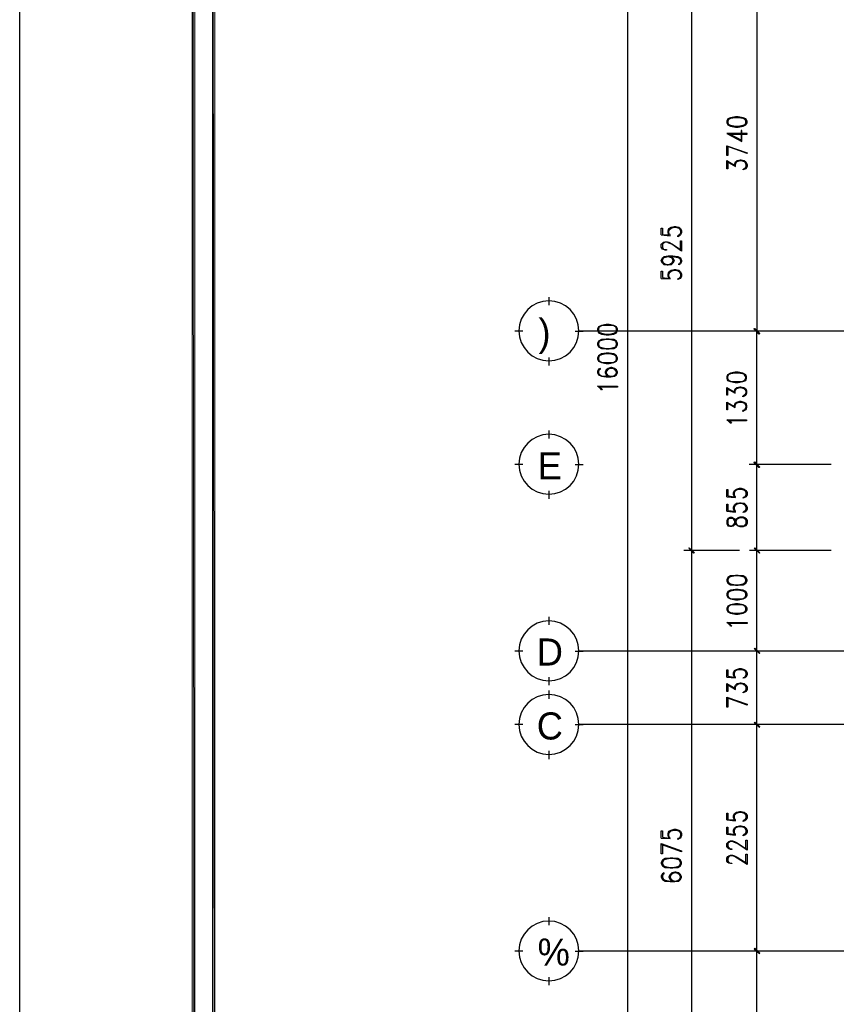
# Model space of a CAD drawing. Header units: millimetres. Extents: x 0 to 420, y 0 to 297.
# Tile 2 of 73: x 0 to 82, y 99 to 198. Entities that reach past the tile are written whole.
import ezdxf

# ---------------------------------------------------------------- set-up
doc = ezdxf.new("R2010")
doc.units = ezdxf.units.MM
for name, color, linetype in [('FILL_000000', 7, 'Continuous'), ('LINE_000000', 7, 'Continuous'), ('TEXT', 7, 'Continuous')]:
    doc.layers.add(name, color=color, linetype=linetype)

msp = doc.modelspace()

# ---------------------------------------------------------------- hatches: boundary and pattern name
at = {"layer": 'FILL_000000'}
h = msp.add_hatch(color=7, dxfattribs=at)
h.dxf.hatch_style = 1
h.paths.add_polyline_path([(17.653, 288.84), (17.399, 289.052), (17.653, 8.086), (17.653, 288.84)])
h = msp.add_hatch(color=7, dxfattribs=at)
h.dxf.hatch_style = 1
h.paths.add_polyline_path([(17.399, 289.052), (17.653, 8.086), (17.399, 7.874), (17.399, 289.052)])
h = msp.add_hatch(color=7, dxfattribs=at)
h.dxf.hatch_style = 1
h.paths.add_polyline_path([(19.643, 286.808), (19.431, 287.062), (19.643, 10.118), (19.643, 286.808)])
h = msp.add_hatch(color=7, dxfattribs=at)
h.dxf.hatch_style = 1
h.paths.add_polyline_path([(19.431, 287.062), (19.643, 10.118), (19.431, 9.864), (19.431, 287.062)])
h = msp.add_hatch(color=7, dxfattribs=at)
h.dxf.hatch_style = 1
h.paths.add_polyline_path([(73.914, 166.243), (73.364, 166.709), (73.406, 166.751), (73.914, 166.243)])
h = msp.add_hatch(color=7, dxfattribs=at)
h.dxf.hatch_style = 1
h.paths.add_polyline_path([(73.448, 166.751), (73.406, 166.709), (73.956, 166.243), (73.448, 166.751)])
h = msp.add_hatch(color=7, dxfattribs=at)
h.dxf.hatch_style = 1
h.paths.add_polyline_path([(73.872, 166.201), (73.914, 166.243), (73.364, 166.709), (73.872, 166.201)])
h = msp.add_hatch(color=7, dxfattribs=at)
h.dxf.hatch_style = 1
h.paths.add_polyline_path([(73.406, 166.709), (73.956, 166.243), (73.914, 166.201), (73.406, 166.709)])
h = msp.add_hatch(color=7, dxfattribs=at)
h.dxf.hatch_style = 1
h.paths.add_polyline_path([(73.406, 153.458), (73.364, 153.416), (73.914, 152.95), (73.406, 153.458)])
h = msp.add_hatch(color=7, dxfattribs=at)
h.dxf.hatch_style = 1
h.paths.add_polyline_path([(73.364, 153.416), (73.914, 152.95), (73.872, 152.908), (73.364, 153.416)])
h = msp.add_hatch(color=7, dxfattribs=at)
h.dxf.hatch_style = 1
h.paths.add_polyline_path([(73.956, 152.95), (73.406, 153.416), (73.448, 153.458), (73.956, 152.95)])
h = msp.add_hatch(color=7, dxfattribs=at)
h.dxf.hatch_style = 1
h.paths.add_polyline_path([(73.914, 152.908), (73.956, 152.95), (73.406, 153.416), (73.914, 152.908)])
h = msp.add_hatch(color=7, dxfattribs=at)
h.dxf.hatch_style = 1
h.paths.add_polyline_path([(66.929, 144.907), (66.887, 144.865), (67.437, 144.399), (66.929, 144.907)])
h = msp.add_hatch(color=7, dxfattribs=at)
h.dxf.hatch_style = 1
h.paths.add_polyline_path([(67.437, 144.399), (66.887, 144.865), (66.929, 144.907), (67.437, 144.399)])
h = msp.add_hatch(color=7, dxfattribs=at)
h.dxf.hatch_style = 1
h.paths.add_polyline_path([(66.887, 144.865), (67.437, 144.399), (67.352, 144.357), (66.887, 144.865)])
h = msp.add_hatch(color=7, dxfattribs=at)
h.dxf.hatch_style = 1
h.paths.add_polyline_path([(67.352, 144.357), (67.437, 144.399), (66.887, 144.865), (67.352, 144.357)])
h = msp.add_hatch(color=7, dxfattribs=at)
h.dxf.hatch_style = 1
h.paths.add_polyline_path([(73.956, 144.399), (73.406, 144.865), (73.448, 144.907), (73.956, 144.399)])
h = msp.add_hatch(color=7, dxfattribs=at)
h.dxf.hatch_style = 1
h.paths.add_polyline_path([(73.448, 144.907), (73.406, 144.865), (73.956, 144.399), (73.448, 144.907)])
h = msp.add_hatch(color=7, dxfattribs=at)
h.dxf.hatch_style = 1
h.paths.add_polyline_path([(73.914, 144.357), (73.956, 144.399), (73.406, 144.865), (73.914, 144.357)])
h = msp.add_hatch(color=7, dxfattribs=at)
h.dxf.hatch_style = 1
h.paths.add_polyline_path([(73.406, 144.865), (73.956, 144.399), (73.914, 144.357), (73.406, 144.865)])
h = msp.add_hatch(color=7, dxfattribs=at)
h.dxf.hatch_style = 1
h.paths.add_polyline_path([(73.956, 134.408), (73.406, 134.874), (73.448, 134.916), (73.956, 134.408)])
h = msp.add_hatch(color=7, dxfattribs=at)
h.dxf.hatch_style = 1
h.paths.add_polyline_path([(73.448, 134.916), (73.406, 134.874), (73.956, 134.408), (73.448, 134.916)])
h = msp.add_hatch(color=7, dxfattribs=at)
h.dxf.hatch_style = 1
h.paths.add_polyline_path([(73.914, 134.366), (73.956, 134.408), (73.406, 134.874), (73.914, 134.366)])
h = msp.add_hatch(color=7, dxfattribs=at)
h.dxf.hatch_style = 1
h.paths.add_polyline_path([(73.406, 134.874), (73.956, 134.408), (73.914, 134.366), (73.406, 134.874)])
h = msp.add_hatch(color=7, dxfattribs=at)
h.dxf.hatch_style = 1
h.paths.add_polyline_path([(73.956, 127.085), (73.406, 127.508), (73.448, 127.55), (73.956, 127.085)])
h = msp.add_hatch(color=7, dxfattribs=at)
h.dxf.hatch_style = 1
h.paths.add_polyline_path([(73.448, 127.55), (73.406, 127.508), (73.956, 127.085), (73.448, 127.55)])
h = msp.add_hatch(color=7, dxfattribs=at)
h.dxf.hatch_style = 1
h.paths.add_polyline_path([(73.914, 127), (73.956, 127.085), (73.406, 127.508), (73.914, 127)])
h = msp.add_hatch(color=7, dxfattribs=at)
h.dxf.hatch_style = 1
h.paths.add_polyline_path([(73.406, 127.508), (73.956, 127.085), (73.914, 127), (73.406, 127.508)])
h = msp.add_hatch(color=7, dxfattribs=at)
h.dxf.hatch_style = 1
h.paths.add_polyline_path([(73.956, 104.521), (73.406, 104.944), (73.448, 105.029), (73.956, 104.521)])
h = msp.add_hatch(color=7, dxfattribs=at)
h.dxf.hatch_style = 1
h.paths.add_polyline_path([(73.448, 105.029), (73.406, 104.944), (73.956, 104.521), (73.448, 105.029)])
h = msp.add_hatch(color=7, dxfattribs=at)
h.dxf.hatch_style = 1
h.paths.add_polyline_path([(73.914, 104.479), (73.956, 104.521), (73.406, 104.944), (73.914, 104.479)])
h = msp.add_hatch(color=7, dxfattribs=at)
h.dxf.hatch_style = 1
h.paths.add_polyline_path([(73.406, 104.944), (73.956, 104.521), (73.914, 104.479), (73.406, 104.944)])

# ---------------------------------------------------------------- linework, layer by layer
at = {"layer": 'LINE_000000', "lineweight": 25}
for p, q in [((60.791, 83.905), (60.791, 243.882)), ((67.141, 203.877), (67.141, 144.653)), ((73.66, 203.877), (73.66, 166.497)), ((70.654, 183.388), (71.543, 182.88)), ((72.559, 182.838), (72.39, 182.626)), ((64.135, 176.064), (65.024, 175.98)), ((66.04, 176.191), (65.871, 175.98)), ((64.135, 171.746), (65.024, 171.704)), ((66.04, 171.916), (65.871, 171.704)), ((52.959, 169.079), (52.959, 169.884)), ((50.334, 166.497), (49.53, 166.497)), ((55.541, 166.497), (56.346, 166.497)), ((171.704, 166.497), (55.922, 166.497)), ((80.052, 166.497), (72.898, 166.497)), ((81.068, 166.497), (72.94, 166.497)), ((73.618, 166.497), (73.618, 153.204)), ((52.959, 163.068), (52.959, 163.872)), ((70.654, 160.782), (71.501, 160.316)), ((72.559, 160.232), (72.348, 160.02)), ((70.654, 159.385), (71.501, 158.877)), ((72.559, 158.792), (72.348, 158.581)), ((52.959, 155.787), (52.959, 156.591)), ((50.334, 153.204), (49.53, 153.204)), ((55.541, 153.204), (56.346, 153.204)), ((80.052, 153.204), (72.898, 153.204)), ((81.068, 153.204), (72.94, 153.204)), ((73.66, 144.653), (73.66, 153.204)), ((52.959, 149.775), (52.959, 150.58)), ((72.559, 150.114), (72.39, 149.902)), ((70.654, 149.987), (71.543, 149.902)), ((70.654, 148.548), (71.543, 148.463)), ((72.559, 148.717), (72.39, 148.463)), ((72.559, 147.701), (72.39, 147.913)), ((72.39, 147.066), (72.559, 147.278)), ((71.924, 144.653), (66.379, 144.653)), ((71.924, 144.653), (66.379, 144.653)), ((67.141, 144.653), (67.141, 83.905)), ((81.068, 144.653), (72.94, 144.653)), ((81.068, 144.653), (72.94, 144.653)), ((73.66, 134.62), (73.66, 144.653)), ((52.959, 137.245), (52.959, 138.049)), ((50.334, 134.62), (49.53, 134.62)), ((55.541, 134.62), (56.346, 134.62)), ((182.753, 134.62), (55.922, 134.62)), ((81.068, 134.62), (72.94, 134.62)), ((81.068, 134.62), (72.94, 134.62)), ((73.66, 127.296), (73.66, 134.62)), ((52.959, 131.233), (52.959, 132.038)), ((70.654, 132.038), (71.543, 131.953)), ((72.559, 132.165), (72.39, 131.953)), ((52.959, 129.879), (52.959, 130.683)), ((70.654, 131.318), (71.543, 130.81)), ((72.559, 130.768), (72.39, 130.514)), ((50.334, 127.296), (49.53, 127.296)), ((55.541, 127.296), (56.346, 127.296)), ((157.692, 127.296), (55.922, 127.296)), ((75.226, 127.296), (72.94, 127.296)), ((75.226, 127.296), (72.94, 127.296)), ((73.66, 104.733), (73.66, 127.296)), ((52.959, 123.867), (52.959, 124.672)), ((70.654, 117.814), (71.543, 117.729)), ((72.559, 117.941), (72.39, 117.729)), ((64.135, 115.993), (65.024, 115.951)), ((66.04, 116.163), (65.871, 115.951)), ((70.654, 116.374), (71.543, 116.29)), ((72.559, 116.501), (72.39, 116.29)), ((52.959, 107.315), (52.959, 108.119)), ((50.334, 104.733), (49.53, 104.733)), ((55.541, 104.733), (56.346, 104.733)), ((162.518, 104.733), (55.922, 104.733)), ((81.068, 104.733), (72.94, 104.733)), ((81.068, 104.733), (72.94, 104.733)), ((73.66, 83.905), (73.66, 104.733)), ((52.959, 101.346), (52.959, 102.15))]:
    msp.add_line(p, q, dxfattribs=at)
for points in [[(0.212, 0), (0.212, 296.926), (420.158, 296.926), (420.158, 0), (0.212, 0)], [(70.654, 187.24), (70.781, 187.029), (71.035, 186.902), (71.543, 186.817), (71.797, 186.817), (72.305, 186.902), (72.559, 187.029), (72.686, 187.24), (72.686, 187.41), (72.559, 187.621), (72.305, 187.748), (71.797, 187.833), (71.543, 187.833), (71.035, 187.748), (70.781, 187.621), (70.654, 187.41), (70.654, 187.24)], [(55.922, 166.518), (55.862, 167.12), (55.688, 167.68), (55.413, 168.187), (55.048, 168.629), (54.607, 168.993), (54.1, 169.268), (53.539, 169.442), (52.938, 169.503), (52.336, 169.442), (51.776, 169.268), (51.269, 168.993), (50.827, 168.629), (50.463, 168.187), (50.188, 167.68), (50.014, 167.12), (49.953, 166.518), (50.014, 165.917), (50.188, 165.356), (50.463, 164.849), (50.827, 164.408), (51.269, 164.043), (51.776, 163.768), (52.336, 163.594), (52.938, 163.534), (53.539, 163.594), (54.1, 163.768), (54.607, 164.043), (55.048, 164.408), (55.413, 164.849), (55.688, 165.356), (55.862, 165.917), (55.922, 166.518)], [(57.785, 166.582), (57.87, 166.328), (58.166, 166.201), (58.632, 166.116), (58.928, 166.116), (59.394, 166.201), (59.69, 166.328), (59.775, 166.582), (59.775, 166.709), (59.69, 166.92), (59.394, 167.047), (58.928, 167.132), (58.632, 167.132), (58.166, 167.047), (57.87, 166.92), (57.785, 166.709), (57.785, 166.582)], [(57.785, 165.142), (57.87, 164.931), (58.166, 164.761), (58.632, 164.719), (58.928, 164.719), (59.394, 164.761), (59.69, 164.931), (59.775, 165.142), (59.775, 165.269), (59.69, 165.481), (59.394, 165.65), (58.928, 165.693), (58.632, 165.693), (58.166, 165.65), (57.87, 165.481), (57.785, 165.269), (57.785, 165.142)], [(57.785, 163.703), (57.87, 163.491), (58.166, 163.364), (58.632, 163.28), (58.928, 163.28), (59.394, 163.364), (59.69, 163.491), (59.775, 163.703), (59.775, 163.83), (59.69, 164.042), (59.394, 164.211), (58.928, 164.296), (58.632, 164.296), (58.166, 164.211), (57.87, 164.042), (57.785, 163.83), (57.785, 163.703)], [(70.654, 161.798), (70.739, 161.586), (71.035, 161.459), (71.501, 161.375), (71.797, 161.375), (72.263, 161.459), (72.559, 161.586), (72.644, 161.798), (72.644, 161.925), (72.559, 162.137), (72.263, 162.306), (71.797, 162.391), (71.501, 162.391), (71.035, 162.306), (70.739, 162.137), (70.654, 161.925), (70.654, 161.798)], [(59.775, 160.994), (59.775, 160.909), (57.954, 160.909), (58.166, 160.782), (58.251, 160.655), (58.166, 160.655), (58.081, 160.782), (57.785, 160.994), (59.775, 160.994)], [(72.644, 157.649), (72.644, 157.565), (70.824, 157.565), (71.035, 157.438), (71.12, 157.311), (71.035, 157.311), (70.908, 157.438), (70.654, 157.649), (72.644, 157.649)], [(55.922, 153.225), (55.862, 153.827), (55.688, 154.387), (55.413, 154.894), (55.048, 155.336), (54.607, 155.7), (54.1, 155.975), (53.539, 156.149), (52.938, 156.21), (52.336, 156.149), (51.776, 155.975), (51.269, 155.7), (50.827, 155.336), (50.463, 154.894), (50.188, 154.387), (50.014, 153.827), (49.953, 153.225), (50.014, 152.624), (50.188, 152.064), (50.463, 151.557), (50.827, 151.115), (51.269, 150.751), (51.776, 150.476), (52.336, 150.302), (52.938, 150.241), (53.539, 150.302), (54.1, 150.476), (54.607, 150.751), (55.048, 151.115), (55.413, 151.557), (55.688, 152.064), (55.862, 152.624), (55.922, 153.225)], [(70.654, 147.32), (70.781, 147.108), (70.951, 147.066), (71.162, 147.066), (71.332, 147.108), (71.416, 147.193), (71.543, 147.32), (71.628, 147.616), (71.713, 147.786), (71.797, 147.828), (72.009, 147.913), (72.305, 147.913), (72.475, 147.828), (72.559, 147.616), (72.559, 147.32), (72.475, 147.108), (72.305, 147.066), (72.009, 147.066), (71.797, 147.108), (71.713, 147.193), (71.628, 147.32), (71.543, 147.616), (71.416, 147.786), (71.332, 147.828), (71.162, 147.913), (70.951, 147.913), (70.781, 147.828), (70.654, 147.616), (70.654, 147.32)], [(70.654, 141.605), (70.781, 141.393), (71.035, 141.224), (71.543, 141.182), (71.797, 141.182), (72.305, 141.224), (72.559, 141.393), (72.686, 141.605), (72.686, 141.732), (72.559, 141.944), (72.305, 142.113), (71.797, 142.155), (71.543, 142.155), (71.035, 142.113), (70.781, 141.944), (70.654, 141.732), (70.654, 141.605)], [(70.654, 140.166), (70.781, 139.954), (71.035, 139.827), (71.543, 139.742), (71.797, 139.742), (72.305, 139.827), (72.559, 139.954), (72.686, 140.166), (72.686, 140.335), (72.559, 140.547), (72.305, 140.674), (71.797, 140.758), (71.543, 140.758), (71.035, 140.674), (70.781, 140.547), (70.654, 140.335), (70.654, 140.166)], [(70.654, 138.726), (70.781, 138.515), (71.035, 138.388), (71.543, 138.303), (71.797, 138.303), (72.305, 138.388), (72.559, 138.515), (72.686, 138.726), (72.686, 138.896), (72.559, 139.107), (72.305, 139.234), (71.797, 139.319), (71.543, 139.319), (71.035, 139.234), (70.781, 139.107), (70.654, 138.896), (70.654, 138.726)], [(55.922, 134.641), (55.862, 135.243), (55.688, 135.803), (55.413, 136.31), (55.048, 136.752), (54.607, 137.116), (54.1, 137.391), (53.539, 137.565), (52.938, 137.626), (52.336, 137.565), (51.776, 137.391), (51.269, 137.116), (50.827, 136.752), (50.463, 136.31), (50.188, 135.803), (50.014, 135.243), (49.953, 134.641), (50.014, 134.04), (50.188, 133.479), (50.463, 132.973), (50.827, 132.531), (51.269, 132.166), (51.776, 131.891), (52.336, 131.717), (52.938, 131.657), (53.539, 131.717), (54.1, 131.891), (54.607, 132.166), (55.048, 132.531), (55.413, 132.973), (55.688, 133.479), (55.862, 134.04), (55.922, 134.641)], [(72.686, 137.456), (72.686, 137.372), (70.866, 137.372), (71.035, 137.245), (71.162, 137.118), (71.035, 137.118), (70.951, 137.245), (70.654, 137.456), (72.686, 137.456)], [(55.922, 127.317), (55.862, 127.919), (55.688, 128.479), (55.413, 128.986), (55.048, 129.428), (54.607, 129.792), (54.1, 130.067), (53.539, 130.241), (52.938, 130.302), (52.336, 130.241), (51.776, 130.067), (51.269, 129.792), (50.827, 129.428), (50.463, 128.986), (50.188, 128.479), (50.014, 127.919), (49.953, 127.317), (50.014, 126.716), (50.188, 126.156), (50.463, 125.649), (50.827, 125.207), (51.269, 124.843), (51.776, 124.568), (52.336, 124.394), (52.938, 124.333), (53.539, 124.394), (54.1, 124.568), (54.607, 124.843), (55.048, 125.207), (55.413, 125.649), (55.688, 126.156), (55.862, 126.716), (55.922, 127.317)], [(64.135, 113.453), (64.262, 113.242), (64.516, 113.072), (65.024, 113.03), (65.278, 113.03), (65.786, 113.072), (66.04, 113.242), (66.167, 113.453), (66.167, 113.58), (66.04, 113.792), (65.786, 113.961), (65.278, 114.004), (65.024, 114.004), (64.516, 113.961), (64.262, 113.792), (64.135, 113.58), (64.135, 113.453)], [(55.922, 104.754), (55.862, 105.355), (55.688, 105.916), (55.413, 106.422), (55.048, 106.864), (54.607, 107.229), (54.1, 107.504), (53.539, 107.678), (52.938, 107.738), (52.336, 107.678), (51.776, 107.504), (51.269, 107.229), (50.827, 106.864), (50.463, 106.422), (50.188, 105.916), (50.014, 105.355), (49.953, 104.754), (50.014, 104.152), (50.188, 103.592), (50.463, 103.085), (50.827, 102.643), (51.269, 102.279), (51.776, 102.004), (52.336, 101.83), (52.938, 101.769), (53.539, 101.83), (54.1, 102.004), (54.607, 102.279), (55.048, 102.643), (55.413, 103.085), (55.688, 103.592), (55.862, 104.152), (55.922, 104.754)]]:
    msp.add_lwpolyline(points, close=True, dxfattribs=at)
at = {"layer": 'LINE_000000', "lineweight": 0}
for points in [[(17.653, 288.84), (17.399, 289.052), (17.653, 8.086), (17.653, 288.84)], [(17.399, 289.052), (17.653, 8.086), (17.399, 7.874), (17.399, 289.052)], [(19.643, 286.808), (19.431, 287.062), (19.643, 10.118), (19.643, 286.808)], [(19.431, 287.062), (19.643, 10.118), (19.431, 9.864), (19.431, 287.062)], [(73.914, 166.243), (73.364, 166.709), (73.406, 166.751), (73.914, 166.243)], [(73.448, 166.751), (73.406, 166.709), (73.956, 166.243), (73.448, 166.751)], [(73.872, 166.201), (73.914, 166.243), (73.364, 166.709), (73.872, 166.201)], [(73.406, 166.709), (73.956, 166.243), (73.914, 166.201), (73.406, 166.709)], [(73.406, 153.458), (73.364, 153.416), (73.914, 152.95), (73.406, 153.458)], [(73.364, 153.416), (73.914, 152.95), (73.872, 152.908), (73.364, 153.416)], [(73.956, 152.95), (73.406, 153.416), (73.448, 153.458), (73.956, 152.95)], [(73.914, 152.908), (73.956, 152.95), (73.406, 153.416), (73.914, 152.908)], [(66.929, 144.907), (66.887, 144.865), (67.437, 144.399), (66.929, 144.907)], [(67.437, 144.399), (66.887, 144.865), (66.929, 144.907), (67.437, 144.399)], [(66.887, 144.865), (67.437, 144.399), (67.352, 144.357), (66.887, 144.865)], [(67.352, 144.357), (67.437, 144.399), (66.887, 144.865), (67.352, 144.357)], [(73.956, 144.399), (73.406, 144.865), (73.448, 144.907), (73.956, 144.399)], [(73.448, 144.907), (73.406, 144.865), (73.956, 144.399), (73.448, 144.907)], [(73.914, 144.357), (73.956, 144.399), (73.406, 144.865), (73.914, 144.357)], [(73.406, 144.865), (73.956, 144.399), (73.914, 144.357), (73.406, 144.865)], [(73.956, 134.408), (73.406, 134.874), (73.448, 134.916), (73.956, 134.408)], [(73.448, 134.916), (73.406, 134.874), (73.956, 134.408), (73.448, 134.916)], [(73.914, 134.366), (73.956, 134.408), (73.406, 134.874), (73.914, 134.366)], [(73.406, 134.874), (73.956, 134.408), (73.914, 134.366), (73.406, 134.874)], [(73.956, 127.085), (73.406, 127.508), (73.448, 127.55), (73.956, 127.085)], [(73.448, 127.55), (73.406, 127.508), (73.956, 127.085), (73.448, 127.55)], [(73.914, 127), (73.956, 127.085), (73.406, 127.508), (73.914, 127)], [(73.406, 127.508), (73.956, 127.085), (73.914, 127), (73.406, 127.508)], [(73.956, 104.521), (73.406, 104.944), (73.448, 105.029), (73.956, 104.521)], [(73.448, 105.029), (73.406, 104.944), (73.956, 104.521), (73.448, 105.029)], [(73.914, 104.479), (73.956, 104.521), (73.406, 104.944), (73.914, 104.479)], [(73.406, 104.944), (73.956, 104.521), (73.914, 104.479), (73.406, 104.944)]]:
    msp.add_lwpolyline(points, close=True, dxfattribs=at)
at = {"layer": 'LINE_000000', "lineweight": 25}
for points in [[(72.559, 187.537), (72.305, 187.664), (71.797, 187.748), (71.543, 187.748), (71.035, 187.664), (70.781, 187.537)], [(70.866, 187.621), (70.781, 187.41), (70.781, 187.24), (70.866, 187.029)], [(72.475, 187.029), (72.559, 187.24), (72.559, 187.41), (72.475, 187.621)], [(72.178, 185.462), (70.951, 186.097), (72.686, 186.097), (72.686, 186.182), (70.654, 186.182), (72.178, 185.378), (72.178, 186.478), (72.094, 186.478), (72.094, 185.462)], [(70.781, 187.113), (71.035, 186.986), (71.543, 186.902), (71.797, 186.902), (72.305, 186.986), (72.559, 187.113)], [(70.781, 184.912), (70.781, 183.981), (70.654, 183.981), (70.654, 184.954), (72.686, 184.235), (72.686, 184.192), (70.654, 184.912)], [(70.781, 183.388), (70.781, 182.668), (70.654, 182.668), (70.654, 183.473), (71.543, 182.965)], [(71.416, 182.965), (71.416, 183.092), (71.543, 183.346), (71.713, 183.473), (72.009, 183.557), (72.094, 183.557), (72.39, 183.473), (72.559, 183.346), (72.686, 183.092), (72.686, 182.88), (72.559, 182.668), (72.475, 182.626), (72.305, 182.541), (72.305, 182.626)], [(71.543, 182.88), (71.543, 183.092), (71.628, 183.346), (71.924, 183.473)], [(71.543, 183.176), (71.713, 183.388), (72.009, 183.473), (72.094, 183.473), (72.39, 183.388), (72.559, 183.176)], [(72.178, 183.473), (72.475, 183.346), (72.559, 183.092), (72.559, 182.88), (72.475, 182.668), (72.305, 182.626)], [(64.135, 176.064), (64.135, 176.742), (64.262, 176.742), (64.262, 176.107), (64.897, 176.064), (64.812, 176.276), (64.812, 176.488), (64.897, 176.699), (65.109, 176.826), (65.405, 176.911), (65.574, 176.911), (65.871, 176.826), (66.04, 176.699), (66.167, 176.488), (66.167, 176.276), (66.04, 176.064), (65.955, 175.98), (65.786, 175.895), (65.786, 175.98)], [(65.024, 175.98), (65.024, 176.064), (64.897, 176.191), (64.897, 176.488), (65.024, 176.699), (65.278, 176.826)], [(64.897, 176.53), (65.109, 176.742), (65.405, 176.826), (65.574, 176.826), (65.871, 176.742), (66.04, 176.53)], [(65.659, 176.826), (65.955, 176.699), (66.04, 176.488), (66.04, 176.276), (65.955, 176.064), (65.786, 175.98)], [(66.04, 174.54), (66.04, 175.472), (66.167, 175.472), (66.167, 174.456), (65.193, 175.133), (64.897, 175.26), (64.728, 175.345), (64.516, 175.345), (64.347, 175.26), (64.262, 175.133), (64.262, 174.837), (64.347, 174.667), (64.516, 174.625), (64.643, 174.625), (64.643, 174.54), (64.516, 174.54), (64.347, 174.625), (64.262, 174.667), (64.135, 174.837), (64.135, 175.133), (64.262, 175.26), (64.347, 175.345), (64.516, 175.387), (64.728, 175.387), (64.897, 175.345), (65.193, 175.175), (66.167, 174.54)], [(65.109, 173.905), (65.278, 173.778), (65.405, 173.524), (65.405, 173.482), (65.278, 173.27), (65.109, 173.101), (64.812, 173.059), (64.728, 173.059), (64.431, 173.101), (64.262, 173.27), (64.135, 173.482), (64.135, 173.524), (64.262, 173.778), (64.431, 173.905), (64.812, 173.99), (65.278, 173.99), (65.786, 173.905), (66.04, 173.778), (66.167, 173.524), (66.167, 173.397), (66.04, 173.186), (65.871, 173.101), (65.871, 173.186), (66.04, 173.27)], [(64.643, 173.101), (64.347, 173.27), (64.262, 173.482), (64.262, 173.524), (64.347, 173.778), (64.643, 173.905)], [(64.262, 173.609), (64.431, 173.821), (64.812, 173.905), (65.278, 173.905), (65.786, 173.821), (66.04, 173.694)], [(64.812, 173.905), (65.109, 173.821), (65.278, 173.609)], [(64.897, 173.905), (65.193, 173.778), (65.278, 173.524), (65.278, 173.482), (65.193, 173.27), (64.897, 173.101)], [(65.955, 173.778), (66.04, 173.524), (66.04, 173.397), (65.955, 173.186)], [(64.135, 171.746), (64.135, 172.466), (64.262, 172.466), (64.262, 171.831), (64.897, 171.746), (64.812, 171.958), (64.812, 172.17), (64.897, 172.381), (65.109, 172.551), (65.405, 172.635), (65.574, 172.635), (65.871, 172.551), (66.04, 172.381), (66.167, 172.17), (66.167, 171.958), (66.04, 171.746), (65.955, 171.704), (65.786, 171.619), (65.786, 171.704)], [(65.278, 173.397), (65.109, 173.186), (64.812, 173.101), (64.728, 173.101), (64.431, 173.186), (64.262, 173.397)], [(65.024, 171.704), (65.024, 171.746), (64.897, 171.916), (64.897, 172.17), (65.024, 172.381), (65.278, 172.551)], [(64.897, 172.254), (65.109, 172.466), (65.405, 172.551), (65.574, 172.551), (65.871, 172.466), (66.04, 172.254)], [(65.659, 172.551), (65.955, 172.381), (66.04, 172.17), (66.04, 171.958), (65.955, 171.746), (65.786, 171.704)], [(59.69, 166.836), (59.394, 167.005), (58.928, 167.047), (58.632, 167.047), (58.166, 167.005), (57.87, 166.836)], [(57.954, 166.92), (57.87, 166.709), (57.87, 166.582), (57.954, 166.328)], [(59.605, 166.328), (59.69, 166.582), (59.69, 166.709), (59.605, 166.92)], [(57.87, 166.412), (58.166, 166.285), (58.632, 166.201), (58.928, 166.201), (59.394, 166.285), (59.69, 166.412)], [(59.69, 165.439), (59.394, 165.566), (58.928, 165.65), (58.632, 165.65), (58.166, 165.566), (57.87, 165.439)], [(57.954, 165.481), (57.87, 165.269), (57.87, 165.142), (57.954, 164.931)], [(57.87, 164.973), (58.166, 164.846), (58.632, 164.761), (58.928, 164.761), (59.394, 164.846), (59.69, 164.973)], [(59.605, 164.931), (59.69, 165.142), (59.69, 165.269), (59.605, 165.481)], [(59.69, 163.999), (59.394, 164.126), (58.928, 164.211), (58.632, 164.211), (58.166, 164.126), (57.87, 163.999)], [(57.954, 164.042), (57.87, 163.83), (57.87, 163.703), (57.954, 163.491)], [(59.605, 163.491), (59.69, 163.703), (59.69, 163.83), (59.605, 164.042)], [(57.87, 162.645), (58.081, 162.687), (58.081, 162.772), (57.87, 162.687), (57.785, 162.475), (57.785, 162.348), (57.87, 162.137), (58.166, 162.01), (58.632, 161.925), (59.097, 161.925), (59.478, 162.01), (59.69, 162.137), (59.775, 162.348), (59.775, 162.433), (59.69, 162.645), (59.478, 162.772), (59.224, 162.856), (59.097, 162.856), (58.843, 162.772), (58.632, 162.645), (58.547, 162.433), (58.547, 162.348), (58.632, 162.137), (58.843, 162.01)], [(57.87, 163.576), (58.166, 163.407), (58.632, 163.364), (58.928, 163.364), (59.394, 163.407), (59.69, 163.576)], [(57.954, 162.687), (57.87, 162.475), (57.87, 162.348), (57.954, 162.137)], [(57.87, 162.221), (58.166, 162.052), (58.632, 162.01), (59.097, 162.01), (59.478, 162.052), (59.69, 162.264)], [(59.69, 162.475), (59.478, 162.687), (59.224, 162.772), (59.097, 162.772), (58.843, 162.687), (58.632, 162.475)], [(59.013, 162.772), (58.716, 162.645), (58.632, 162.433), (58.632, 162.348), (58.716, 162.137), (59.013, 162.01)], [(58.632, 162.264), (58.843, 162.052), (59.097, 162.01)], [(59.309, 162.01), (59.605, 162.137), (59.69, 162.348), (59.69, 162.433), (59.605, 162.645), (59.309, 162.772)], [(72.559, 162.094), (72.263, 162.221), (71.797, 162.306), (71.501, 162.306), (71.035, 162.221), (70.739, 162.094)], [(70.824, 162.137), (70.739, 161.925), (70.739, 161.798), (70.824, 161.586)], [(72.432, 161.586), (72.559, 161.798), (72.559, 161.925), (72.432, 162.137)], [(70.739, 160.782), (70.739, 160.105), (70.654, 160.105), (70.654, 160.867), (71.501, 160.359)], [(70.739, 161.671), (71.035, 161.502), (71.501, 161.459), (71.797, 161.459), (72.263, 161.502), (72.559, 161.671)], [(71.416, 160.359), (71.416, 160.528), (71.501, 160.74), (71.67, 160.867), (71.967, 160.951), (72.051, 160.951), (72.348, 160.867), (72.559, 160.74), (72.644, 160.528), (72.644, 160.316), (72.559, 160.105), (72.432, 160.02), (72.263, 159.935), (72.263, 160.02)], [(71.501, 160.316), (71.501, 160.528), (71.586, 160.74), (71.882, 160.867)], [(71.501, 160.57), (71.67, 160.782), (71.967, 160.867), (72.051, 160.867), (72.348, 160.782), (72.559, 160.57)], [(72.178, 160.867), (72.432, 160.74), (72.559, 160.528), (72.559, 160.316), (72.432, 160.105), (72.263, 160.02)], [(70.739, 159.385), (70.739, 158.665), (70.654, 158.665), (70.654, 159.427), (71.501, 158.962)], [(71.416, 158.962), (71.416, 159.089), (71.501, 159.3), (71.67, 159.427), (71.967, 159.512), (72.051, 159.512), (72.348, 159.427), (72.559, 159.3), (72.644, 159.089), (72.644, 158.877), (72.559, 158.665), (72.432, 158.581), (72.263, 158.496), (72.263, 158.581)], [(71.501, 158.877), (71.501, 159.089), (71.586, 159.3), (71.882, 159.427)], [(71.501, 159.173), (71.67, 159.385), (71.967, 159.427), (72.051, 159.427), (72.348, 159.385), (72.559, 159.173)], [(72.178, 159.427), (72.432, 159.3), (72.559, 159.089), (72.559, 158.877), (72.432, 158.665), (72.263, 158.581)], [(70.654, 149.987), (70.654, 150.707), (70.781, 150.707), (70.781, 150.072), (71.416, 149.987), (71.332, 150.199), (71.332, 150.41), (71.416, 150.622), (71.628, 150.749), (71.924, 150.834), (72.094, 150.834), (72.39, 150.749), (72.559, 150.622), (72.686, 150.41), (72.686, 150.199), (72.559, 149.987), (72.475, 149.902), (72.305, 149.86), (72.305, 149.902)], [(71.543, 149.902), (71.543, 149.987), (71.416, 150.114), (71.416, 150.41), (71.543, 150.622), (71.797, 150.749)], [(71.416, 150.495), (71.628, 150.707), (71.924, 150.749), (72.094, 150.749), (72.39, 150.707), (72.559, 150.495)], [(72.178, 150.749), (72.475, 150.622), (72.559, 150.41), (72.559, 150.199), (72.475, 149.987), (72.305, 149.902)], [(70.654, 148.548), (70.654, 149.267), (70.781, 149.267), (70.781, 148.632), (71.416, 148.548), (71.332, 148.759), (71.332, 148.971), (71.416, 149.183), (71.628, 149.352), (71.924, 149.394), (72.094, 149.394), (72.39, 149.352), (72.559, 149.183), (72.686, 148.971), (72.686, 148.759), (72.559, 148.548), (72.475, 148.463), (72.305, 148.421), (72.305, 148.463)], [(71.543, 148.463), (71.543, 148.548), (71.416, 148.717), (71.416, 148.971), (71.543, 149.183), (71.797, 149.352)], [(71.416, 149.056), (71.628, 149.267), (71.924, 149.352), (72.094, 149.352), (72.39, 149.267), (72.559, 149.056)], [(72.178, 149.352), (72.475, 149.183), (72.559, 148.971), (72.559, 148.759), (72.475, 148.548), (72.305, 148.463)], [(70.781, 147.193), (70.951, 147.108), (71.162, 147.108), (71.332, 147.193), (71.416, 147.32), (71.543, 147.616), (71.628, 147.786), (71.797, 147.913), (72.009, 147.997), (72.305, 147.997), (72.475, 147.913), (72.559, 147.828), (72.686, 147.616), (72.686, 147.32), (72.559, 147.108), (72.475, 147.066), (72.305, 146.981), (72.009, 146.981), (71.797, 147.066), (71.628, 147.193), (71.543, 147.32), (71.416, 147.616), (71.332, 147.786), (71.162, 147.828), (70.951, 147.828), (70.781, 147.786)], [(70.866, 147.828), (70.781, 147.616), (70.781, 147.32), (70.866, 147.108)], [(72.559, 141.901), (72.305, 142.028), (71.797, 142.113), (71.543, 142.113), (71.035, 142.028), (70.781, 141.901)], [(70.866, 141.944), (70.781, 141.732), (70.781, 141.605), (70.866, 141.393)], [(70.781, 141.478), (71.035, 141.309), (71.543, 141.224), (71.797, 141.224), (72.305, 141.309), (72.559, 141.478)], [(72.475, 141.393), (72.559, 141.605), (72.559, 141.732), (72.475, 141.944)], [(72.559, 140.462), (72.305, 140.589), (71.797, 140.674), (71.543, 140.674), (71.035, 140.589), (70.781, 140.462)], [(70.866, 140.547), (70.781, 140.335), (70.781, 140.166), (70.866, 139.954)], [(72.475, 139.954), (72.559, 140.166), (72.559, 140.335), (72.475, 140.547)], [(70.781, 140.039), (71.035, 139.869), (71.543, 139.827), (71.797, 139.827), (72.305, 139.869), (72.559, 140.039)], [(72.559, 139.023), (72.305, 139.192), (71.797, 139.234), (71.543, 139.234), (71.035, 139.192), (70.781, 139.023)], [(70.866, 139.107), (70.781, 138.896), (70.781, 138.726), (70.866, 138.515)], [(70.781, 138.599), (71.035, 138.472), (71.543, 138.388), (71.797, 138.388), (72.305, 138.472), (72.559, 138.599)], [(72.475, 138.515), (72.559, 138.726), (72.559, 138.896), (72.475, 139.107)], [(70.654, 132.038), (70.654, 132.757), (70.781, 132.757), (70.781, 132.122), (71.416, 132.038), (71.332, 132.249), (71.332, 132.461), (71.416, 132.673), (71.628, 132.8), (71.924, 132.884), (72.094, 132.884), (72.39, 132.8), (72.559, 132.673), (72.686, 132.461), (72.686, 132.249), (72.559, 132.038), (72.475, 131.953), (72.305, 131.911), (72.305, 131.953)], [(71.543, 131.953), (71.543, 132.038), (71.416, 132.165), (71.416, 132.461), (71.543, 132.673), (71.797, 132.8)], [(71.416, 132.546), (71.628, 132.757), (71.924, 132.8), (72.094, 132.8), (72.39, 132.757), (72.559, 132.546)], [(72.178, 132.8), (72.475, 132.673), (72.559, 132.461), (72.559, 132.249), (72.475, 132.038), (72.305, 131.953)], [(71.416, 130.895), (71.416, 131.022), (71.543, 131.233), (71.713, 131.403), (72.009, 131.445), (72.094, 131.445), (72.39, 131.403), (72.559, 131.233), (72.686, 131.022), (72.686, 130.81), (72.559, 130.598), (72.475, 130.514), (72.305, 130.471), (72.305, 130.514)], [(70.781, 131.318), (70.781, 130.598), (70.654, 130.598), (70.654, 131.403), (71.543, 130.895)], [(71.543, 130.81), (71.543, 131.022), (71.628, 131.233), (71.924, 131.403)], [(71.543, 131.106), (71.713, 131.318), (72.009, 131.403), (72.094, 131.403), (72.39, 131.318), (72.559, 131.106)], [(72.178, 131.403), (72.475, 131.233), (72.559, 131.022), (72.559, 130.81), (72.475, 130.598), (72.305, 130.514)], [(70.781, 129.963), (70.781, 129.032), (70.654, 129.032), (70.654, 130.048), (72.686, 129.328), (72.686, 129.244), (70.654, 129.963)], [(70.654, 117.814), (70.654, 118.491), (70.781, 118.491), (70.781, 117.856), (71.416, 117.814), (71.332, 118.025), (71.332, 118.237), (71.416, 118.449), (71.628, 118.576), (71.924, 118.66), (72.094, 118.66), (72.39, 118.576), (72.559, 118.449), (72.686, 118.237), (72.686, 118.025), (72.559, 117.814), (72.475, 117.729), (72.305, 117.644), (72.305, 117.729)], [(71.543, 117.729), (71.543, 117.814), (71.416, 117.941), (71.416, 118.237), (71.543, 118.449), (71.797, 118.576)], [(71.416, 118.279), (71.628, 118.491), (71.924, 118.576), (72.094, 118.576), (72.39, 118.491), (72.559, 118.279)], [(72.178, 118.576), (72.475, 118.449), (72.559, 118.237), (72.559, 118.025), (72.475, 117.814), (72.305, 117.729)], [(64.135, 115.993), (64.135, 116.713), (64.262, 116.713), (64.262, 116.078), (64.897, 115.993), (64.812, 116.247), (64.812, 116.459), (64.897, 116.671), (65.109, 116.798), (65.405, 116.882), (65.574, 116.882), (65.871, 116.798), (66.04, 116.671), (66.167, 116.459), (66.167, 116.247), (66.04, 115.993), (65.955, 115.951), (65.786, 115.866), (65.786, 115.951)], [(65.024, 115.951), (65.024, 115.993), (64.897, 116.163), (64.897, 116.459), (65.024, 116.671), (65.278, 116.798)], [(64.897, 116.501), (65.109, 116.713), (65.405, 116.798), (65.574, 116.798), (65.871, 116.713), (66.04, 116.501)], [(65.659, 116.798), (65.955, 116.671), (66.04, 116.459), (66.04, 116.247), (65.955, 115.993), (65.786, 115.951)], [(70.654, 116.374), (70.654, 117.094), (70.781, 117.094), (70.781, 116.459), (71.416, 116.374), (71.332, 116.586), (71.332, 116.798), (71.416, 117.009), (71.628, 117.136), (71.924, 117.221), (72.094, 117.221), (72.39, 117.136), (72.559, 117.009), (72.686, 116.798), (72.686, 116.586), (72.559, 116.374), (72.475, 116.29), (72.305, 116.205), (72.305, 116.29)], [(71.543, 116.29), (71.543, 116.374), (71.416, 116.501), (71.416, 116.798), (71.543, 117.009), (71.797, 117.136)], [(71.416, 116.882), (71.628, 117.094), (71.924, 117.136), (72.094, 117.136), (72.39, 117.094), (72.559, 116.882)], [(72.178, 117.136), (72.475, 117.009), (72.559, 116.798), (72.559, 116.586), (72.475, 116.374), (72.305, 116.29)], [(72.559, 114.85), (72.559, 115.782), (72.686, 115.782), (72.686, 114.808), (71.713, 115.443), (71.416, 115.57), (71.247, 115.655), (71.035, 115.655), (70.866, 115.57), (70.781, 115.443), (70.781, 115.147), (70.866, 115.02), (71.035, 114.935), (71.162, 114.935), (71.162, 114.85), (71.035, 114.85), (70.866, 114.935), (70.781, 115.02), (70.654, 115.147), (70.654, 115.443), (70.781, 115.57), (70.866, 115.655), (71.035, 115.739), (71.247, 115.739), (71.416, 115.655), (71.713, 115.528), (72.686, 114.85)], [(64.262, 115.358), (64.262, 114.427), (64.135, 114.427), (64.135, 115.443), (66.167, 114.723), (66.167, 114.639), (64.135, 115.358)], [(66.04, 113.75), (65.786, 113.877), (65.278, 113.961), (65.024, 113.961), (64.516, 113.877), (64.262, 113.75)], [(64.347, 113.792), (64.262, 113.58), (64.262, 113.453), (64.347, 113.242)], [(65.955, 113.242), (66.04, 113.453), (66.04, 113.58), (65.955, 113.792)], [(72.559, 113.453), (72.559, 114.385), (72.686, 114.385), (72.686, 113.369), (71.713, 114.004), (71.416, 114.173), (71.247, 114.215), (71.035, 114.215), (70.866, 114.173), (70.781, 114.004), (70.781, 113.707), (70.866, 113.58), (71.035, 113.496), (71.162, 113.496), (71.162, 113.453), (71.035, 113.453), (70.866, 113.496), (70.781, 113.58), (70.654, 113.707), (70.654, 114.004), (70.781, 114.173), (70.866, 114.215), (71.035, 114.3), (71.247, 114.3), (71.416, 114.215), (71.713, 114.088), (72.686, 113.453)], [(64.262, 113.284), (64.516, 113.157), (65.024, 113.072), (65.278, 113.072), (65.786, 113.157), (66.04, 113.284)], [(64.262, 112.353), (64.431, 112.437), (64.431, 112.522), (64.262, 112.437), (64.135, 112.226), (64.135, 112.099), (64.262, 111.887), (64.516, 111.718), (65.024, 111.675), (65.49, 111.675), (65.871, 111.718), (66.04, 111.887), (66.167, 112.099), (66.167, 112.141), (66.04, 112.353), (65.871, 112.522), (65.574, 112.607), (65.49, 112.607), (65.193, 112.522), (65.024, 112.353), (64.897, 112.141), (64.897, 112.099), (65.024, 111.887), (65.193, 111.718)], [(64.347, 112.437), (64.262, 112.226), (64.262, 112.099), (64.347, 111.887)], [(64.262, 111.929), (64.516, 111.802), (65.024, 111.718), (65.49, 111.718), (65.871, 111.802), (66.04, 112.014)], [(66.04, 112.226), (65.871, 112.437), (65.574, 112.522), (65.49, 112.522), (65.193, 112.437), (65.024, 112.226)], [(65.405, 112.522), (65.109, 112.353), (65.024, 112.141), (65.024, 112.099), (65.109, 111.887), (65.405, 111.718)], [(65.024, 112.014), (65.193, 111.802), (65.49, 111.718)], [(65.659, 111.718), (65.955, 111.887), (66.04, 112.099), (66.04, 112.141), (65.955, 112.353), (65.659, 112.522)]]:
    msp.add_lwpolyline(points, dxfattribs=at)

# ---------------------------------------------------------------- texts
at = {"layer": 'TEXT'}
for s, p in [(')', (51.901, 165.015)), ('E', (51.816, 151.723)), ('D', (51.731, 133.181)), ('C', (51.731, 125.815)), ('%', (51.816, 103.293))]:
    msp.add_text(s, height=2.699, dxfattribs=at).set_placement(p)

doc.saveas('drawing.dxf')
